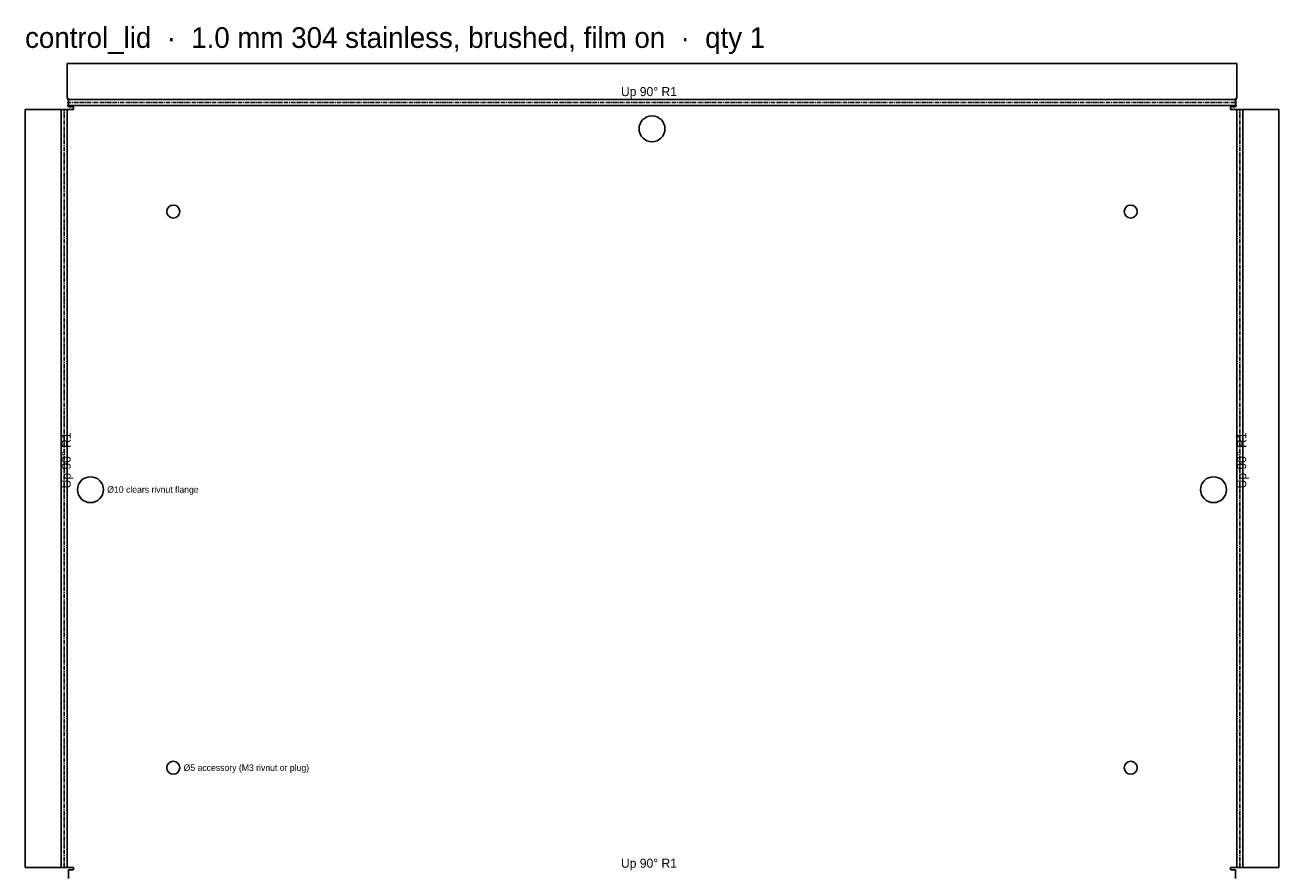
# Model space of a CAD drawing. Header units: millimetres. Extents: x 0 to 1370, y -1092 to 53.
# Tile 10 of 10: x 770 to 1255, y -312 to 15. Entities that reach past the tile are written whole.
import ezdxf

# ---------------------------------------------------------------- set-up
doc = ezdxf.new("R2010")
doc.units = ezdxf.units.MM
doc.linetypes.add('CENTER2', pattern=[2.541, 1.587, -0.318, 0.318, -0.318])
for name, color, linetype in [('Bend Center', 1, 'CENTER2'), ('Bend Notes', 3, 'CONTINUOUS'), ('Leaders', 5, 'CONTINUOUS'), ('Part Labels', 2, 'Continuous'), ('Visible', 7, 'CONTINUOUS'), ('Visible Narrow', 8, 'CONTINUOUS')]:
    doc.layers.add(name, color=color, linetype=linetype)

msp = doc.modelspace()

# ---------------------------------------------------------------- linework, layer by layer
at = {"layer": 'Bend Center'}
for p, q in [((785.53, -310.76), (785.53, -17.76)), ((786.66, -15.13), (1238.66, -15.13)), ((1239.79, -310.76), (1239.79, -17.76))]:
    msp.add_line(p, q, dxfattribs=at)
at = {"layer": 'Visible'}
for p, q in [((786.66, -13.5), (786.66, 0)), ((786.66, 0), (1238.66, 0)), ((1238.66, 0), (1238.66, -13.5)), ((787.16, -13.5), (786.66, -13.5)), ((787.16, -16.76), (787.16, -13.5)), ((1238.66, -13.5), (1238.16, -13.5)), ((1238.16, -13.5), (1238.16, -16.76)), ((770.4, -310.76), (770.4, -17.76)), ((770.4, -17.76), (783.9, -17.76)), ((783.9, -17.76), (784.4, -17.76)), ((784.4, -17.76), (786.66, -17.76)), ((786.66, -17.76), (789.16, -17.76)), ((789.16, -16.76), (787.16, -16.76)), ((789.16, -17.76), (789.16, -16.76)), ((1238.16, -16.76), (1236.16, -16.76)), ((1236.16, -16.76), (1236.16, -17.76)), ((1236.16, -17.76), (1238.66, -17.76)), ((1238.66, -17.76), (1240.92, -17.76)), ((1240.92, -17.76), (1241.42, -17.76)), ((1241.42, -17.76), (1254.92, -17.76)), ((1254.92, -17.76), (1254.92, -310.76)), ((783.9, -310.76), (770.4, -310.76)), ((784.4, -310.76), (783.9, -310.76)), ((786.66, -310.76), (784.4, -310.76)), ((789.16, -310.76), (786.66, -310.76)), ((787.16, -315.02), (787.16, -311.76)), ((787.16, -311.76), (789.16, -311.76)), ((789.16, -311.76), (789.16, -310.76)), ((1238.66, -310.76), (1236.16, -310.76)), ((1236.16, -310.76), (1236.16, -311.76)), ((1236.16, -311.76), (1238.16, -311.76)), ((1238.16, -311.76), (1238.16, -315.02)), ((1240.92, -310.76), (1238.66, -310.76)), ((1241.42, -310.76), (1240.92, -310.76)), ((1254.92, -310.76), (1241.42, -310.76))]:
    msp.add_line(p, q, dxfattribs=at)
for centre, radius in [((1012.66, -25.26), 5), ((827.66, -57.26), 2.5), ((1197.66, -57.26), 2.5), ((795.66, -164.76), 5), ((1229.66, -164.76), 5), ((827.66, -272.26), 2.5), ((1197.66, -272.26), 2.5)]:
    msp.add_circle(centre, radius, dxfattribs=at)
at = {"layer": 'Visible Narrow'}
for p, q in [((786.66, -14), (1238.66, -14)), ((784.4, -310.76), (784.4, -17.76)), ((786.66, -16.26), (1238.66, -16.26)), ((786.66, -310.76), (786.66, -17.76)), ((1238.66, -310.76), (1238.66, -17.76)), ((1240.92, -310.76), (1240.92, -17.76))]:
    msp.add_line(p, q, dxfattribs=at)

# ---------------------------------------------------------------- texts
at = {"layer": 'Bend Notes'}
for p in [(1000.66, -12.63), (1000.66, -310.89)]:
    msp.add_text('Up 90%%D R1', height=3.5, dxfattribs=at).set_placement(p)
for p in [(788.03, -164.26), (1242.29, -164.26)]:
    msp.add_text('Up 90%%D R1', height=3.5, rotation=90, dxfattribs=at).set_placement(p)
at = {"layer": 'Leaders'}
for s, p in [('%%c10 clears rivnut flange', (802.16, -165.96)), ('%%c5 accessory (M3 rivnut or plug)', (831.66, -273.46))]:
    msp.add_text(s, height=2.5, dxfattribs=at).set_placement(p)
at = {"layer": 'Part Labels'}
msp.add_text('control_lid  ·  1.0 mm 304 stainless, brushed, film on  ·  qty 1', height=8, dxfattribs=at).set_placement((770.4, 6))

doc.saveas('drawing.dxf')
